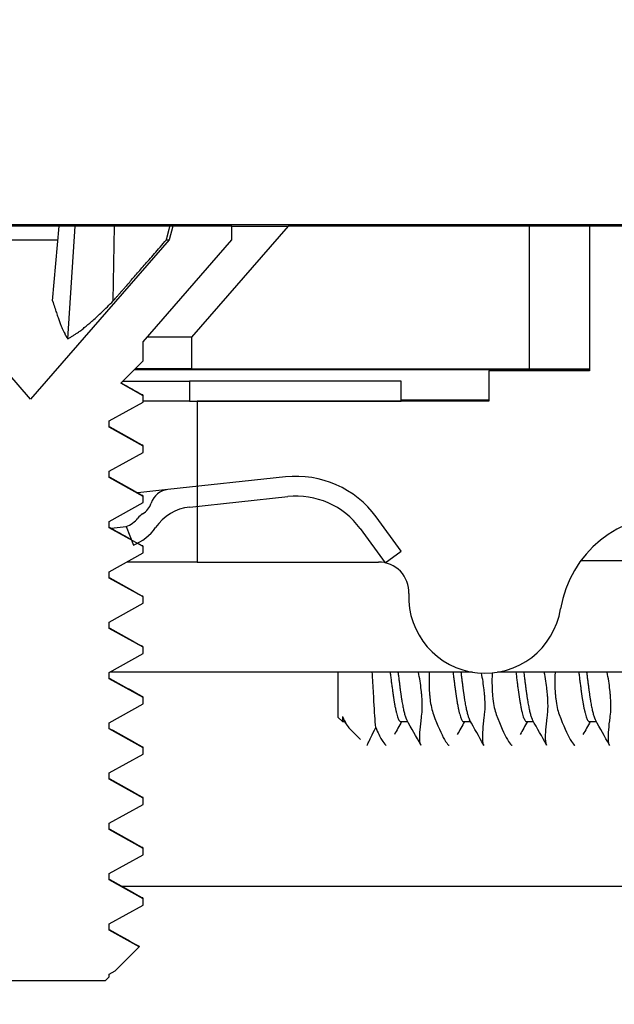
# Model space of a CAD drawing. Header units: millimetres. Extents: x 64 to 1798, y 64 to 1375.
# Tile 31 of 66: x 641 to 648, y 1254 to 1266. Entities that reach past the tile are written whole.
import ezdxf

# ---------------------------------------------------------------- set-up
doc = ezdxf.new("R2010")
doc.units = ezdxf.units.MM
doc.header["$LTSCALE"] = 6.666667
for name, color, linetype, lineweight in [('Dimension (ANSI)', 7, 'Continuous', 25), ('Hatch (ANSI)', 7, 'Continuous', 18), ('Visible (ANSI)', 7, 'Continuous', 25)]:
    doc.layers.add(name, color=color, linetype=linetype, lineweight=lineweight)
doc.styles.add('Note Text (ANSI)', font='tahoma.ttf')
doc.dimstyles.new('Default - mm (ANSI)', dxfattribs={"dimscale": 6.666667, "dimtxt": 1.75, "dimasz": 1.5, "dimexe": 2, "dimexo": 1, "dimgap": 0.8, "dimtad": 0, "dimtih": 1, "dimtoh": 1, "dimrnd": 1e-08, "dimzin": 0, "dimdsep": 46, "dimtxsty": 'Note Text (ANSI)', "dimblk": 'Filled-2', "dimcen": 0.09, "dimdle": 10, "dimclrd": 256, "dimclre": 256, "dimclrt": 256, "dimadec": 1, "dimazin": 0, "dimtfac": 1.741714, "dimtofl": 0, "dimtmove": 0, "dimatfit": 3, "dimldrblk": 'Filled-1', "dimfxl": 1, "dimtolj": 1, "dimtzin": 0, "dimlwd": -1, "dimlwe": -1, "dimarcsym": 0})
pattern_1 = [(60, (0, 0), (-18.33087, 10.58333), [])]

# ---------------------------------------------------------------- blocks, each defined once
blk = doc.blocks.new('Filled-2')
at = {"color": 0}
for p, q in [((0, 0), (-1, 0.1667)), ((-1, 0.1667), (-1, -0.1667)), ((-1, 0), (0, 0)), ((-1, -0.1667), (0, 0))]:
    blk.add_line(p, q, dxfattribs=at)
at = {"color": 0, "flags": 128}
blk.add_lwpolyline([(-1, -0.1667), (0, 0), (-1, 0.1667), (-1, -0.1667)], dxfattribs=at)
at = {"color": 0}
blk.add_solid([(-1, -0.1667), (0, 0), (-1, 0.1667), (-1, -0.1667)], dxfattribs=at)
blk = doc.blocks.new('*D14')
at = {"layer": 'Defpoints', "color": 0, "transparency": 16777216}
for p in [(651.04, 1321.724), (235.74, 1255.057), (651.04, 1255.057)]:
    blk.add_point(p, dxfattribs=at)
at = {"layer": 'Dimension (ANSI)', "transparency": 16777216}
for p, q in [((235.74, 1261.724), (235.74, 1335.057)), ((651.04, 1261.724), (651.04, 1335.057)), ((245.74, 1321.724), (395.738, 1321.724)), ((641.04, 1321.724), (491.041, 1321.724))]:
    blk.add_line(p, q, dxfattribs=at)
at = {"layer": 'Dimension (ANSI)', "transparency": 16777216, "xscale": 10, "yscale": 10, "zscale": 10, "rotation": 180}
blk.add_blockref('Filled-2', (235.74, 1321.724), dxfattribs=at)
at = {"layer": 'Dimension (ANSI)', "transparency": 16777216, "xscale": 10, "yscale": 10, "zscale": 10}
blk.add_blockref('Filled-2', (651.04, 1321.724), dxfattribs=at)
at = {"layer": 'Dimension (ANSI)', "transparency": 16777216, "char_height": 11.66667, "attachment_point": 5, "style": 'Note Text (ANSI)'}
for s, insert in [('\\A1; 415.30 mm', (443.39, 1333.134)), ('\\A1;[16.350 in]', (443.39, 1308.759))]:
    blk.add_mtext(s, dxfattribs=dict(at, insert=insert))
blk = doc.blocks.new('Filled-1')
at = {"color": 0}
for p, q in [((0, 0), (-1, 0.3333)), ((-1, 0.3333), (-1, -0.3333)), ((-1, 0), (0, 0)), ((-1, -0.3333), (0, 0))]:
    blk.add_line(p, q, dxfattribs=at)
at = {"color": 0, "flags": 128}
blk.add_lwpolyline([(-1, -0.3333), (0, 0), (-1, 0.3333), (-1, -0.3333)], dxfattribs=at)
at = {"color": 0}
blk.add_solid([(-1, -0.3333), (0, 0), (-1, 0.3333), (-1, -0.3333)], dxfattribs=at)
blk = doc.blocks.new('*D15')
at = {"layer": 'Defpoints', "color": 0, "transparency": 16777216}
for p in [(647.11, 1263.367), (647.11, 1261.563), (689.628, 1261.563)]:
    blk.add_point(p, dxfattribs=at)
at = {"layer": 'Dimension (ANSI)', "transparency": 16777216}
for p, q in [((689.628, 1273.367), (689.628, 1314.142)), ((689.628, 1314.142), (699.628, 1314.142)), ((653.777, 1263.367), (702.961, 1263.367)), ((653.777, 1261.563), (702.961, 1261.563)), ((689.628, 1251.563), (689.628, 1241.563))]:
    blk.add_line(p, q, dxfattribs=at)
at = {"layer": 'Dimension (ANSI)', "transparency": 16777216, "xscale": 10, "yscale": 10, "zscale": 10}
for p, rotation in [((689.628, 1263.367), 270), ((689.628, 1261.563), 90)]:
    blk.add_blockref('Filled-2', p, dxfattribs=dict(at, rotation=rotation))
at = {"layer": 'Dimension (ANSI)', "transparency": 16777216, "char_height": 11.66667, "attachment_point": 5, "style": 'Note Text (ANSI)'}
for s, insert in [('\\A1; 1.80 mm', (738.567, 1325.575)), ('\\A1;[0.071 in]', (738.567, 1301.177))]:
    blk.add_mtext(s, dxfattribs=dict(at, insert=insert))

msp = doc.modelspace()

# ---------------------------------------------------------------- hatches: boundary and pattern name
at = {"layer": 'Hatch (ANSI)'}
h = msp.add_hatch(dxfattribs=at)
h.set_pattern_fill('ANSI31', color=256, scale=169.333333, angle=15, style=0)
h.set_pattern_definition(pattern_1)
h.paths.add_polyline_path([(638.779, 1261.9642), (637.5598, 1263.3667), (249.2192, 1263.3667), (248, 1261.9642), (248, 1261.5633), (638.779, 1261.5633)])
h.paths.add_polyline_path([(647.1102, 1261.5633), (647.1102, 1263.3667), (644.0622, 1263.3667), (642.843, 1261.9642), (642.843, 1261.5633)])
h.paths.add_polyline_path([(239.6688, 1263.3667), (239.6688, 1261.5633), (243.936, 1261.5633), (243.936, 1261.9642), (242.7168, 1263.3667)])
h = msp.add_hatch(dxfattribs=at)
h.set_pattern_fill('ANSI31', color=256, scale=169.333333, style=0)
h.set_pattern_definition([(45, (0, 0), (-14.9671, 14.9671), [])])
h.paths.add_polyline_path([(638.7145, 1177.4387), (638.7145, 1179.3694), (638.7145, 1179.4707), (638.3904, 1179.4707), (637.7045, 1179.4707), (637.7045, 1179.3271), (637.7045, 1179.0757), (637.7045, 1177.4387)])
h.paths.add_polyline_path([(638.7145, 1259.1247), (638.7145, 1259.226), (638.7145, 1261.1567), (637.7045, 1261.1567), (637.7045, 1259.5197), (637.7045, 1259.2683), (637.7045, 1259.1247), (638.3904, 1259.1247)])
edge = h.paths.add_edge_path()
edge.add_line((647.8645, 1177.0577), (647.8645, 1175.2287))
edge.add_line((647.8645, 1175.2287), (654.2145, 1175.2287))
edge.add_line((654.2145, 1175.2287), (654.2145, 1263.3667))
edge.add_line((654.2145, 1263.3667), (647.8645, 1263.3667))
edge.add_line((647.8645, 1263.3667), (647.8645, 1261.5377))
edge.add_line((647.8645, 1261.5377), (646.5945, 1261.5377))
edge.add_line((646.5945, 1261.5377), (646.5945, 1261.1567))
edge.add_line((646.5945, 1261.1567), (645.4895, 1261.1567))
edge.add_line((645.4895, 1261.1567), (642.9145, 1261.1567))
edge.add_line((642.9145, 1261.1567), (642.9145, 1260.0796))
edge.add_line((642.9145, 1260.0796), (642.9145, 1259.8282))
edge.add_line((642.9145, 1259.8282), (642.9145, 1259.1247))
edge.add_line((642.9145, 1259.1247), (645.2032, 1259.1247))
edge.add_ellipse((645.2032, 1258.7437), major_axis=(0, 0.381), ratio=1, start_angle=347.46209, end_angle=360, ccw=False)
edge.add_ellipse((645.2032, 1258.7437), major_axis=(0.0827, 0.3719), ratio=1, start_angle=359.42486, end_angle=360, ccw=False)
edge.add_ellipse((645.2032, 1258.7437), major_axis=(0.0864, 0.3711), ratio=1, start_angle=280.65632, end_angle=360, ccw=False)
edge.add_ellipse((646.5482, 1258.686), major_axis=(-0.9643, 0.0414), ratio=1, start_angle=0, end_angle=173.33968)
edge.add_ellipse((648.8805, 1258.3117), major_axis=(-1.3794, 0.2214), ratio=1, start_angle=108.23411, end_angle=360, ccw=False)
edge.add_ellipse((649.2548, 1255.9793), major_axis=(-0.1529, 0.953), ratio=1, start_angle=0, end_angle=180)
edge.add_ellipse((648.8805, 1258.3117), major_axis=(0.5272, -3.2854), ratio=1, start_angle=0, end_angle=19.53257)
edge.add_ellipse((650.6585, 1255.0573), major_axis=(-0.1827, 0.3344), ratio=1, start_angle=241.35038, end_angle=360, ccw=False)
edge.add_line((651.0395, 1255.0573), (651.0395, 1183.5381))
edge.add_ellipse((650.6585, 1183.5381), major_axis=(0.381, 0), ratio=1, start_angle=241.35038, end_angle=360, ccw=False)
edge.add_ellipse((648.8805, 1180.2837), major_axis=(1.5953, 2.92), ratio=1, start_angle=0, end_angle=19.53257)
edge.add_ellipse((649.2548, 1182.6161), major_axis=(0.1529, 0.953), ratio=1, start_angle=0, end_angle=180)
edge.add_ellipse((648.8805, 1180.2837), major_axis=(0.2214, 1.3794), ratio=1, start_angle=108.23411, end_angle=360, ccw=False)
edge.add_ellipse((646.5482, 1179.9094), major_axis=(0.953, 0.1529), ratio=1, start_angle=0, end_angle=173.33968)
edge.add_ellipse((645.2032, 1179.8517), major_axis=(0.3806, 0.0163), ratio=1, start_angle=280.65632, end_angle=360, ccw=False)
edge.add_ellipse((645.2032, 1179.8517), major_axis=(0.0864, -0.3711), ratio=1, start_angle=359.42486, end_angle=360, ccw=False)
edge.add_ellipse((645.2032, 1179.8517), major_axis=(0.0827, -0.3719), ratio=1, start_angle=347.46209, end_angle=360, ccw=False)
edge.add_line((645.2032, 1179.4707), (642.9145, 1179.4707))
edge.add_line((642.9145, 1179.4707), (642.9145, 1178.7672))
edge.add_line((642.9145, 1178.7672), (642.9145, 1178.5158))
edge.add_line((642.9145, 1178.5158), (642.9145, 1177.4387))
edge.add_line((642.9145, 1177.4387), (645.4895, 1177.4387))
edge.add_line((645.4895, 1177.4387), (646.5945, 1177.4387))
edge.add_line((646.5945, 1177.4387), (646.5945, 1177.0577))
edge.add_line((646.5945, 1177.0577), (647.8645, 1177.0577))
h = msp.add_hatch(dxfattribs=at)
h.set_pattern_fill('ANSI31', color=256, scale=169.333333, angle=15, style=0)
h.set_pattern_definition(pattern_1)
h.paths.add_polyline_path([(639.3886, 1254.5561), (639.3886, 1254.4767), (639.8182, 1254.2386), (639.8182, 1254.1592), (639.644, 1254.0626), (639.8649, 1253.8417), (641.7572, 1253.8417), (641.8039, 1253.8884), (641.8039, 1253.9211), (641.8773, 1253.9618), (642.1824, 1254.2669), (641.8039, 1254.4767), (641.8039, 1254.5561), (642.2334, 1254.7942), (642.2334, 1254.8736), (641.8039, 1255.1117), (641.8039, 1255.1911), (642.2334, 1255.4292), (642.2334, 1255.5086), (641.8039, 1255.7467), (641.8039, 1255.8261), (642.2334, 1256.0642), (642.2334, 1256.1436), (641.8039, 1256.3817), (641.8039, 1256.4611), (642.2334, 1256.6992), (642.2334, 1256.7786), (641.8039, 1257.0167), (641.8039, 1257.0961), (642.2334, 1257.3342), (642.2334, 1257.4136), (641.8039, 1257.6517), (641.8039, 1257.7311), (642.2334, 1257.9692), (642.2334, 1258.0486), (641.8039, 1258.2867), (641.8039, 1258.3661), (642.2334, 1258.6042), (642.2334, 1258.6836), (641.8039, 1258.9217), (641.8039, 1259.0011), (642.2334, 1259.2392), (642.2334, 1259.3186), (642.1576, 1259.3606), (642.0855, 1259.4006), (641.8039, 1259.5567), (641.8039, 1259.6361), (642.2334, 1259.8742), (642.2334, 1259.9536), (641.8039, 1260.1917), (641.8039, 1260.2711), (642.2334, 1260.5092), (642.2334, 1260.5886), (641.8039, 1260.8267), (641.8039, 1260.9061), (642.2334, 1261.1442), (642.2334, 1261.2236), (641.9495, 1261.381), (642.2334, 1261.6649), (642.2334, 1261.9057), (643.351, 1263.1914), (643.351, 1263.3667), (642.606, 1263.3667), (642.5593, 1263.1926), (640.811, 1261.1814), (639.0628, 1263.1926), (639.0161, 1263.3667), (638.271, 1263.3667), (638.271, 1263.1914), (639.3886, 1261.9057), (639.3886, 1261.6649), (639.4683, 1261.5852), (639.3886, 1261.5411), (639.3886, 1261.4617), (639.8182, 1261.2236), (639.8182, 1261.1442), (639.3886, 1260.9061), (639.3886, 1260.8267), (639.8182, 1260.5886), (639.8182, 1260.5092), (639.3886, 1260.2711), (639.3886, 1260.1917), (639.8182, 1259.9536), (639.8182, 1259.8742), (639.3886, 1259.6361), (639.3886, 1259.5567), (639.8182, 1259.3186), (639.8182, 1259.2392), (639.3886, 1259.0011), (639.3886, 1258.9217), (639.8182, 1258.6836), (639.8182, 1258.6042), (639.3886, 1258.3661), (639.3886, 1258.2867), (639.8182, 1258.0486), (639.8182, 1257.9692), (639.3886, 1257.7311), (639.3886, 1257.6517), (639.8182, 1257.4136), (639.8182, 1257.3342), (639.3886, 1257.0961), (639.3886, 1257.0167), (639.8182, 1256.7786), (639.8182, 1256.6992), (639.3886, 1256.4611), (639.3886, 1256.3817), (639.8182, 1256.1436), (639.8182, 1256.0642), (639.3886, 1255.8261), (639.3886, 1255.7467), (639.8182, 1255.5086), (639.8182, 1255.4292), (639.3886, 1255.1911), (639.3886, 1255.1117), (639.8182, 1254.8736), (639.8182, 1254.7942)])
h = msp.add_hatch(dxfattribs=at)
h.set_pattern_fill('ANSI31', color=256, scale=169.333333, angle=-15, style=0)
h.set_pattern_definition([(30, (0, 0), (-10.58333, 18.33087), [])])
edge = h.paths.add_edge_path()
edge.add_ellipse((642.8832, 1259.2214), major_axis=(-0.4952, 0.3388), ratio=1, start_angle=310.51368, end_angle=360)
edge.add_ellipse((641.8928, 1259.899), major_axis=(0.2648, -0.5384), ratio=1, start_angle=0, end_angle=29.42813, ccw=False)
edge.add_ellipse((641.8928, 1259.899), major_axis=(0.2163, -0.5596), ratio=1, start_angle=0, end_angle=5.05819, ccw=False)
edge.add_line((642.1091, 1259.3393), (642.0855, 1259.4006))
edge.add_line((642.0855, 1259.4006), (642.019, 1259.5725))
edge.add_ellipse((641.8928, 1259.899), major_axis=(0.2722, -0.22), ratio=1, start_angle=330.07978, end_angle=360)
edge.add_ellipse((642.3469, 1259.532), major_axis=(-0.1219, 0.1996), ratio=1, start_angle=0, end_angle=19.64025, ccw=False)
edge.add_ellipse((642.0947, 1259.9449), major_axis=(0.2379, -0.0768), ratio=1, start_angle=319.31635, end_angle=360)
edge.add_ellipse((642.5705, 1259.7912), major_axis=(-0.0267, 0.2486), ratio=1, start_angle=0, end_angle=65.96363, ccw=False)
edge.add_line((642.5438, 1260.0398), (642.9145, 1260.0796))
edge.add_line((642.9145, 1260.0796), (644.0302, 1260.1995))
edge.add_ellipse((644.1638, 1258.9567), major_axis=(1.0095, 0.7371), ratio=1, start_angle=0, end_angle=60, ccw=False)
edge.add_line((645.1733, 1259.6938), (645.4895, 1259.2607))
edge.add_line((645.4895, 1259.2607), (645.2897, 1259.1148))
edge.add_line((645.2897, 1259.1148), (645.2876, 1259.1133))
edge.add_line((645.2876, 1259.1133), (645.2859, 1259.1156))
edge.add_line((645.2859, 1259.1156), (644.9714, 1259.5464))
edge.add_ellipse((644.1638, 1258.9567), major_axis=(-0.1069, 0.9943), ratio=1, start_angle=300, end_angle=360)
edge.add_line((644.0569, 1259.951), (642.9145, 1259.8282))
edge.add_line((642.9145, 1259.8282), (642.8191, 1259.8179))
edge = h.paths.add_edge_path()
edge.add_line((638.8145, 1261.1567), (638.8145, 1261.4067))
edge.add_line((638.8145, 1261.4067), (636.1395, 1261.4067))
edge.add_ellipse((636.1395, 1260.2567), major_axis=(0, 1.15), ratio=1, start_angle=0, end_angle=186.13415)
edge.add_line((636.2624, 1259.1133), (637.7045, 1259.2683))
edge.add_line((637.7045, 1259.2683), (637.9088, 1259.2902))
edge.add_ellipse((637.9729, 1258.6937), major_axis=(-0.0641, 0.5966), ratio=1, start_angle=310.51368, end_angle=360, ccw=False)
edge.add_ellipse((638.7967, 1259.5662), major_axis=(-0.4119, -0.4363), ratio=1, start_angle=0, end_angle=0.73498)
edge.add_ellipse((638.7967, 1259.5662), major_axis=(-0.4063, -0.4415), ratio=1, start_angle=0, end_angle=33.75134)
edge.add_line((638.7042, 1258.9734), (638.7428, 1259.2204))
edge.add_ellipse((638.7967, 1259.5662), major_axis=(-0.0539, -0.3458), ratio=1, start_angle=355.29099, end_angle=360, ccw=False)
edge.add_ellipse((638.7967, 1259.5662), major_axis=(-0.0822, -0.3402), ratio=1, start_angle=334.78878, end_angle=360, ccw=False)
edge.add_ellipse((638.4309, 1259.1111), major_axis=(0.1465, 0.1823), ratio=1, start_angle=0, end_angle=19.64025)
edge.add_ellipse((638.5896, 1259.5682), major_axis=(-0.082, -0.2362), ratio=1, start_angle=319.31635, end_angle=360, ccw=False)
edge.add_ellipse((638.1574, 1259.3169), major_axis=(0.2161, 0.1256), ratio=1, start_angle=0, end_angle=65.96363)
edge.add_line((638.1307, 1259.5655), (637.7045, 1259.5197))
edge.add_line((637.7045, 1259.5197), (636.2357, 1259.3619))
edge.add_ellipse((636.1395, 1260.2567), major_axis=(0.0962, -0.8948), ratio=1, start_angle=173.86585, end_angle=360, ccw=False)
edge.add_line((636.1395, 1261.1567), (637.7045, 1261.1567))
edge.add_line((637.7045, 1261.1567), (638.7145, 1261.1567))
edge.add_line((638.7145, 1261.1567), (638.8145, 1261.1567))
h.paths.add_polyline_path([(642.8145, 1261.4067), (642.8145, 1261.1567), (642.9145, 1261.1567), (645.4895, 1261.1567), (645.4895, 1261.4067)])

# ---------------------------------------------------------------- linework, layer by layer
at = {"layer": 'Visible (ANSI)'}
for p, q in [((651.0395, 1263.3798), (235.7395, 1263.3798)), ((641.17, 1263.3667), (640.4521, 1263.3667)), ((641.0874, 1262.422), (641.17, 1263.3667)), ((641.375, 1263.3667), (641.17, 1263.3667)), ((641.2797, 1261.9439), (641.375, 1263.3667)), ((641.8699, 1263.3667), (641.375, 1263.3667)), ((641.8534, 1262.422), (641.8699, 1263.3667)), ((642.5697, 1263.3667), (641.8699, 1263.3667)), ((642.606, 1263.3667), (642.5593, 1263.1926)), ((642.606, 1263.3667), (642.5697, 1263.3667)), ((643.351, 1263.3667), (642.606, 1263.3667)), ((644.0622, 1263.3667), (642.843, 1261.9642)), ((643.351, 1263.3667), (644.0622, 1263.3667)), ((643.351, 1263.1914), (643.351, 1263.3667)), ((647.1102, 1263.3667), (644.0622, 1263.3667)), ((647.1102, 1261.5633), (647.1102, 1263.3667)), ((647.8645, 1263.3667), (647.1102, 1263.3667)), ((654.2145, 1263.3667), (647.8645, 1263.3667)), ((647.8645, 1263.3667), (647.8645, 1261.5377)), ((640.811, 1261.1814), (639.0628, 1263.1926)), ((640.4673, 1263.1926), (641.1548, 1263.1926)), ((642.5593, 1263.1926), (640.811, 1261.1814)), ((642.2334, 1261.9057), (643.351, 1263.1914)), ((642.5252, 1263.1926), (642.5593, 1263.1926)), ((642.2334, 1261.6649), (642.2334, 1261.9057)), ((642.843, 1261.9642), (642.2842, 1261.9642)), ((642.843, 1261.9642), (642.843, 1261.5633)), ((641.9495, 1261.381), (642.2334, 1261.6649)), ((647.8645, 1261.5508), (642.1193, 1261.5508)), ((642.843, 1261.5633), (642.1318, 1261.5633)), ((642.843, 1261.5633), (647.1102, 1261.5633)), ((647.8645, 1261.5377), (646.5945, 1261.5377)), ((646.5945, 1261.5377), (646.5945, 1261.1567)), ((647.1102, 1261.5633), (647.8645, 1261.5633)), ((642.2334, 1261.2236), (641.9495, 1261.381)), ((641.9752, 1261.4067), (642.8145, 1261.4067)), ((642.8145, 1261.4067), (642.8145, 1261.1567)), ((645.4895, 1261.4067), (642.8145, 1261.4067)), ((645.4895, 1261.1567), (645.4895, 1261.4067)), ((641.8039, 1260.9061), (642.2334, 1261.1442)), ((642.2334, 1261.1442), (642.2334, 1261.2236)), ((642.8145, 1261.1567), (642.2334, 1261.1567)), ((642.8145, 1261.1567), (645.4895, 1261.1567)), ((646.5945, 1261.1567), (642.9145, 1261.1567)), ((642.9145, 1261.1567), (642.9145, 1259.1247)), ((646.5945, 1261.1698), (645.4895, 1261.1698)), ((641.8039, 1260.8267), (641.8039, 1260.9061)), ((642.2334, 1260.5886), (641.8039, 1260.8267)), ((642.2334, 1260.5092), (642.2334, 1260.5886)), ((641.8039, 1260.2711), (642.2334, 1260.5092)), ((641.8039, 1260.1917), (641.8039, 1260.2711)), ((642.2334, 1259.9536), (641.8039, 1260.1917)), ((644.0302, 1260.1995), (642.5438, 1260.0398)), ((642.5438, 1260.0398), (642.1626, 1259.9988)), ((642.2334, 1259.8742), (642.2334, 1259.9536)), ((642.8191, 1259.8179), (644.0569, 1259.951)), ((641.8039, 1259.6361), (642.2334, 1259.8742)), ((645.4895, 1259.2607), (645.1733, 1259.6938)), ((641.8039, 1259.5567), (641.8039, 1259.6361)), ((642.2334, 1259.3186), (641.8039, 1259.5567)), ((641.827, 1259.5519), (642.019, 1259.5725)), ((642.019, 1259.5725), (642.1091, 1259.3393)), ((644.9714, 1259.5464), (645.2876, 1259.1133)), ((642.2334, 1259.2392), (642.2334, 1259.3186)), ((641.8039, 1259.0011), (642.2334, 1259.2392)), ((645.2876, 1259.1133), (645.4895, 1259.2607)), ((642.9145, 1259.1247), (642.0269, 1259.1247)), ((642.9145, 1259.1247), (645.2032, 1259.1247)), ((650.0071, 1259.1378), (647.754, 1259.1378)), ((641.8039, 1258.9217), (641.8039, 1259.0011)), ((642.2334, 1258.6836), (641.8039, 1258.9217)), ((642.2334, 1258.6042), (642.2334, 1258.6836)), ((641.8039, 1258.3661), (642.2334, 1258.6042)), ((641.8039, 1258.2867), (641.8039, 1258.3661)), ((642.2334, 1258.0486), (641.8039, 1258.2867)), ((642.2334, 1257.9692), (642.2334, 1258.0486)), ((641.8039, 1257.7311), (642.2334, 1257.9692)), ((641.8039, 1257.6517), (641.8039, 1257.7311)), ((642.2334, 1257.4136), (641.8039, 1257.6517)), ((646.3897, 1257.7339), (641.8089, 1257.7339)), ((644.6895, 1257.7339), (644.6895, 1257.1675)), ((650.1525, 1257.7339), (646.7067, 1257.7339)), ((642.2334, 1257.3342), (642.2334, 1257.4136)), ((641.8039, 1257.0961), (642.2334, 1257.3342)), ((644.6895, 1257.1675), (644.7479, 1257.1092)), ((644.7479, 1257.173), (644.7479, 1257.1092)), ((641.8039, 1257.0167), (641.8039, 1257.0961)), ((644.7479, 1257.1092), (644.7776, 1257.1092)), ((644.7898, 1257.0876), (644.7657, 1257.1302)), ((645.4833, 1257.1092), (645.5713, 1257.1092)), ((646.277, 1257.1092), (646.3651, 1257.1092)), ((647.0708, 1257.1092), (647.1588, 1257.1092)), ((647.8645, 1257.1092), (647.9526, 1257.1092)), ((642.2334, 1256.7786), (641.8039, 1257.0167)), ((644.8396, 1257.0174), (644.9749, 1256.8821)), ((641.8039, 1256.4611), (642.2334, 1256.6992)), ((642.2334, 1256.6992), (642.2334, 1256.7786)), ((641.8039, 1256.3817), (641.8039, 1256.4611)), ((642.2334, 1256.1436), (641.8039, 1256.3817)), ((641.8039, 1255.8261), (642.2334, 1256.0642)), ((642.2334, 1256.0642), (642.2334, 1256.1436)), ((641.8039, 1255.7467), (641.8039, 1255.8261)), ((642.2334, 1255.5086), (641.8039, 1255.7467)), ((641.8039, 1255.1911), (642.2334, 1255.4292)), ((642.2334, 1255.4292), (642.2334, 1255.5086)), ((641.8039, 1255.1117), (641.8039, 1255.1911)), ((642.2334, 1254.8736), (641.8039, 1255.1117)), ((649.0964, 1255.0272), (641.9688, 1255.0272)), ((641.8039, 1254.5561), (642.2334, 1254.7942)), ((642.2334, 1254.7942), (642.2334, 1254.8736)), ((641.8039, 1254.4767), (641.8039, 1254.5561)), ((642.1824, 1254.2669), (641.8039, 1254.4767)), ((641.8773, 1253.9618), (642.1824, 1254.2669)), ((641.8039, 1253.9211), (641.8773, 1253.9618)), ((641.8039, 1253.8884), (641.8039, 1253.9211)), ((639.8649, 1253.8417), (641.7572, 1253.8417)), ((641.7572, 1253.8417), (641.8039, 1253.8884))]:
    msp.add_line(p, q, dxfattribs=at)
for centre, radius, start, end in [((644.1638, 1258.9567), 1.25, 36.13415, 96.13415), ((642.5705, 1259.7912), 0.25, 96.13415, 162.09777), ((644.1638, 1258.9567), 1, 36.13415, 96.13415), ((642.0947, 1259.9449), 0.25, 301.41412, 342.09777), ((642.8832, 1259.2214), 0.6, 96.13415, 145.62047), ((641.8928, 1259.899), 0.35, 291.13415, 321.05437), ((642.3469, 1259.532), 0.2339, 121.41412, 141.05437), ((648.8805, 1258.3117), 1.397, 279.11705, 170.88295), ((641.8928, 1259.899), 0.6, 291.13415, 325.62047), ((645.2032, 1258.7437), 0.381, 357.54327, 90), ((646.5482, 1258.686), 0.9652, 177.54327, 350.88295)]:
    msp.add_arc(centre, radius, start, end, dxfattribs=at)
for points, weights in [([(642.5252, 1263.1926), (642.5472, 1263.2785), (642.5697, 1263.3667)], [1.01218915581, 1.01172679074, 1.01110160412]), ([(641.8534, 1262.422), (642.1087, 1262.7134), (642.5252, 1263.1926)], [2.37346205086, 1.9683578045, 1.53696783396]), ([(641.0874, 1262.422), (641.2025, 1262.0531), (641.2797, 1261.9439)], [2.07391766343, 2.6044802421, 2.81776863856]), ([(641.2797, 1261.9439), (641.4912, 1262.0531), (641.8534, 1262.422)], [2.81776863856, 2.60448024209, 2.07391766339]), ([(642.2334, 1261.2236), (642.2334, 1261.2292), (642.2227, 1261.2352)], [1, 0.983771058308, 0.971473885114]), ([(642.2334, 1260.5886), (642.2334, 1260.5942), (642.2227, 1260.6002)], [1, 0.983771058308, 0.971473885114]), ([(642.2334, 1259.9536), (642.2334, 1259.9592), (642.2227, 1259.9652)], [1, 0.983771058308, 0.971473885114]), ([(642.2334, 1259.3186), (642.2334, 1259.3242), (642.2227, 1259.3302)], [1, 0.983771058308, 0.971473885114]), ([(642.2334, 1258.6836), (642.2334, 1258.6892), (642.2227, 1258.6952)], [1, 0.983771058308, 0.971473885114]), ([(642.2334, 1258.0486), (642.2334, 1258.0542), (642.2227, 1258.0602)], [1, 0.983771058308, 0.971473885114]), ([(642.2334, 1257.4136), (642.2334, 1257.4192), (642.2227, 1257.4252)], [1, 0.983771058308, 0.971473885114]), ([(642.2334, 1256.7786), (642.2334, 1256.7842), (642.2227, 1256.7902)], [1, 0.983771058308, 0.971473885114]), ([(642.2334, 1256.1436), (642.2334, 1256.1492), (642.2227, 1256.1552)], [1, 0.983771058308, 0.971473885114]), ([(642.2334, 1255.5086), (642.2334, 1255.5142), (642.2227, 1255.5202)], [1, 0.983771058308, 0.971473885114]), ([(642.2334, 1254.8736), (642.2334, 1254.8792), (642.2227, 1254.8852)], [1, 0.983771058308, 0.971473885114])]:
    msp.add_rational_spline(points, weights, degree=2, dxfattribs=at)
for points in [[(641.9541, 1261.3855), (642.0436, 1261.3353), (642.1331, 1261.2853), (642.2227, 1261.2352)], [(641.8039, 1260.8349), (641.9433, 1260.7564), (642.083, 1260.6783), (642.2227, 1260.6002)], [(641.8039, 1260.1999), (641.9433, 1260.1214), (642.083, 1260.0433), (642.2227, 1259.9652)], [(641.8039, 1259.5649), (641.8902, 1259.5163), (641.9767, 1259.4678), (642.0632, 1259.4194)], [(642.1633, 1259.3634), (642.1831, 1259.3523), (642.2029, 1259.3413), (642.2227, 1259.3302)], [(641.8039, 1258.9299), (641.9433, 1258.8514), (642.083, 1258.7733), (642.2227, 1258.6952)], [(641.8039, 1258.2949), (641.9433, 1258.2164), (642.083, 1258.1383), (642.2227, 1258.0602)], [(641.8039, 1257.6599), (641.9433, 1257.5814), (642.083, 1257.5033), (642.2227, 1257.4252)], [(644.7479, 1257.173), (644.7806, 1257.098), (644.8111, 1257.046), (644.8396, 1257.0174)], [(645.4945, 1257.1092), (645.4638, 1257.0548), (645.4332, 1257.0004), (645.4027, 1256.946)], [(645.7371, 1256.8142), (645.678, 1256.9196), (645.6189, 1257.0249), (645.5595, 1257.1302)], [(646.2882, 1257.1092), (646.2576, 1257.0548), (646.227, 1257.0004), (646.1964, 1256.946)], [(646.5309, 1256.8142), (646.4718, 1256.9196), (646.4126, 1257.0249), (646.3532, 1257.1302)], [(647.082, 1257.1092), (647.0513, 1257.0548), (647.0207, 1257.0004), (646.9902, 1256.946)], [(647.3246, 1256.8142), (647.2655, 1256.9196), (647.2064, 1257.0249), (647.147, 1257.1302)], [(647.8757, 1257.1092), (647.8451, 1257.0548), (647.8145, 1257.0004), (647.7839, 1256.946)], [(648.1184, 1256.8142), (648.0593, 1256.9196), (648.0001, 1257.0249), (647.9407, 1257.1302)], [(641.8039, 1257.0249), (641.9433, 1256.9464), (642.083, 1256.8683), (642.2227, 1256.7902)], [(641.8039, 1256.3899), (641.9433, 1256.3114), (642.083, 1256.2333), (642.2227, 1256.1552)], [(641.8039, 1255.7549), (641.9433, 1255.6764), (642.083, 1255.5983), (642.2227, 1255.5202)], [(641.8039, 1255.1199), (641.9433, 1255.0414), (642.083, 1254.9633), (642.2227, 1254.8852)], [(641.8039, 1254.4849), (641.9288, 1254.4146), (642.0539, 1254.3446), (642.179, 1254.2746)], [(642.179, 1254.2746), (642.1837, 1254.272), (642.1849, 1254.2694), (642.1824, 1254.2669)]]:
    msp.add_open_spline(points, degree=3, dxfattribs=at)
for points, knots in [([(645.1669, 1257.0362), (645.1602, 1257.1245), (645.1534, 1257.2331), (645.1403, 1257.4506), (645.135, 1257.5417), (645.1278, 1257.6688), (645.126, 1257.7012), (645.1242, 1257.7339)], [-0.265576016, -0.265576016, -0.265576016, -0.265576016, -0.232047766, -0.232047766, -0.210242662, -0.210242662, -0.202903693, -0.202903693, -0.202903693, -0.202903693]), ([(645.7483, 1257.4485), (645.7483, 1257.4486), (645.7482, 1257.4486), (645.7482, 1257.4492), (645.7482, 1257.4498), (645.748, 1257.4514), (645.7479, 1257.4524), (645.7477, 1257.4556), (645.7475, 1257.4576), (645.7463, 1257.4707), (645.7452, 1257.4818), (645.7433, 1257.4996), (645.7426, 1257.5061), (645.7339, 1257.5833), (645.7222, 1257.658), (645.7071, 1257.7339)], [-0.034842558, -0.034842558, -0.034842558, -0.034842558, -0.03481885, -0.03481885, -0.034633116, -0.034633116, -0.034264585, -0.034264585, -0.033549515, -0.033549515, -0.029765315, -0.029765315, -0.027595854, -0.027595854, -0.004132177, -0.004132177, -0.004132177, -0.004132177]), ([(645.844, 1257.7339), (645.841, 1257.6744), (645.8401, 1257.6159), (645.8422, 1257.532), (645.8434, 1257.5051), (645.8457, 1257.4716), (645.8462, 1257.4644), (645.8469, 1257.4556), (645.847, 1257.454), (645.8472, 1257.4514), (645.8473, 1257.4505), (645.8474, 1257.4492), (645.8474, 1257.4489), (645.8475, 1257.4485)], [-0.030535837, -0.030535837, -0.030535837, -0.030535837, -0.012483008, -0.012483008, -0.003628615, -0.003628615, -0.001159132, -0.001159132, -0.00059496, -0.00059496, -0.000274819, -0.000274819, -0.000152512, -0.000152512, -0.000152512, -0.000152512]), ([(646.542, 1257.4485), (646.542, 1257.4486), (646.542, 1257.4486), (646.5419, 1257.4492), (646.5419, 1257.4498), (646.5418, 1257.4514), (646.5417, 1257.4524), (646.5414, 1257.4556), (646.5412, 1257.4576), (646.54, 1257.4707), (646.539, 1257.4818), (646.5371, 1257.4996), (646.5364, 1257.5061), (646.528, 1257.5796), (646.5172, 1257.6501), (646.5032, 1257.7218)], [-0.034842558, -0.034842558, -0.034842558, -0.034842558, -0.03481885, -0.03481885, -0.034633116, -0.034633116, -0.034264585, -0.034264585, -0.033549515, -0.033549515, -0.029765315, -0.029765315, -0.027595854, -0.027595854, -0.005374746, -0.005374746, -0.005374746, -0.005374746]), ([(646.6373, 1257.7249), (646.6346, 1257.6685), (646.634, 1257.6131), (646.636, 1257.532), (646.6372, 1257.5051), (646.6394, 1257.4716), (646.6399, 1257.4644), (646.6406, 1257.4556), (646.6408, 1257.454), (646.641, 1257.4514), (646.6411, 1257.4505), (646.6412, 1257.4492), (646.6412, 1257.4489), (646.6412, 1257.4485)], [-0.029627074, -0.029627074, -0.029627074, -0.029627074, -0.012483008, -0.012483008, -0.003628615, -0.003628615, -0.001159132, -0.001159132, -0.00059496, -0.00059496, -0.000274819, -0.000274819, -0.000152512, -0.000152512, -0.000152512, -0.000152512]), ([(647.3358, 1257.4485), (647.3358, 1257.4486), (647.3357, 1257.4486), (647.3357, 1257.4492), (647.3357, 1257.4498), (647.3355, 1257.4514), (647.3354, 1257.4524), (647.3352, 1257.4556), (647.335, 1257.4576), (647.3338, 1257.4707), (647.3327, 1257.4818), (647.3308, 1257.4996), (647.3301, 1257.5061), (647.3214, 1257.5833), (647.3097, 1257.658), (647.2946, 1257.7339)], [-0.034842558, -0.034842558, -0.034842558, -0.034842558, -0.03481885, -0.03481885, -0.034633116, -0.034633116, -0.034264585, -0.034264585, -0.033549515, -0.033549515, -0.029765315, -0.029765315, -0.027595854, -0.027595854, -0.004132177, -0.004132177, -0.004132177, -0.004132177]), ([(647.4315, 1257.7339), (647.4285, 1257.6744), (647.4276, 1257.6159), (647.4297, 1257.532), (647.4309, 1257.5051), (647.4332, 1257.4716), (647.4337, 1257.4644), (647.4344, 1257.4556), (647.4345, 1257.454), (647.4347, 1257.4514), (647.4348, 1257.4505), (647.4349, 1257.4492), (647.4349, 1257.4489), (647.435, 1257.4485)], [-0.030535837, -0.030535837, -0.030535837, -0.030535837, -0.012483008, -0.012483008, -0.003628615, -0.003628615, -0.001159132, -0.001159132, -0.00059496, -0.00059496, -0.000274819, -0.000274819, -0.000152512, -0.000152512, -0.000152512, -0.000152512]), ([(648.1295, 1257.4485), (648.1295, 1257.4486), (648.1295, 1257.4486), (648.1294, 1257.4492), (648.1294, 1257.4498), (648.1293, 1257.4514), (648.1292, 1257.4524), (648.1289, 1257.4556), (648.1287, 1257.4576), (648.1275, 1257.4707), (648.1265, 1257.4818), (648.1246, 1257.4996), (648.1239, 1257.5061), (648.1151, 1257.5833), (648.1035, 1257.658), (648.0884, 1257.7339)], [-0.034842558, -0.034842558, -0.034842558, -0.034842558, -0.03481885, -0.03481885, -0.034633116, -0.034633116, -0.034264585, -0.034264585, -0.033549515, -0.033549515, -0.029765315, -0.029765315, -0.027595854, -0.027595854, -0.004132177, -0.004132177, -0.004132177, -0.004132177]), ([(645.7488, 1257.1997), (645.754, 1257.2409), (645.7557, 1257.2908), (645.7535, 1257.3707), (645.7523, 1257.3947), (645.75, 1257.4263), (645.7495, 1257.4329), (645.7489, 1257.4412), (645.7487, 1257.4429), (645.7485, 1257.4455), (645.7484, 1257.4465), (645.7483, 1257.4478), (645.7483, 1257.4482), (645.7483, 1257.4485)], [-0.034472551, -0.034472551, -0.034472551, -0.034472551, -0.012435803, -0.012435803, -0.003526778, -0.003526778, -0.001193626, -0.001193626, -0.00060916, -0.00060916, -0.000268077, -0.000268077, -0.000152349, -0.000152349, -0.000152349, -0.000152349]), ([(645.8475, 1257.4485), (645.8475, 1257.4485), (645.8475, 1257.4484), (645.8475, 1257.4479), (645.8476, 1257.4474), (645.8477, 1257.446), (645.8478, 1257.445), (645.848, 1257.4422), (645.8482, 1257.4404), (645.8492, 1257.4295), (645.8501, 1257.4206), (645.8516, 1257.4066), (645.8522, 1257.4015), (645.8621, 1257.3186), (645.8766, 1257.2521), (645.896, 1257.1997)], [-0.03487928, -0.03487928, -0.03487928, -0.03487928, -0.034868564, -0.034868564, -0.034697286, -0.034697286, -0.034360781, -0.034360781, -0.03372217, -0.03372217, -0.03054936, -0.03054936, -0.028690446, -0.028690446, -0.000157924, -0.000157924, -0.000157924, -0.000157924]), ([(646.5426, 1257.1997), (646.5477, 1257.2409), (646.5495, 1257.2908), (646.5472, 1257.3707), (646.546, 1257.3947), (646.5438, 1257.4263), (646.5433, 1257.4329), (646.5426, 1257.4412), (646.5425, 1257.4429), (646.5423, 1257.4455), (646.5422, 1257.4465), (646.5421, 1257.4478), (646.542, 1257.4482), (646.542, 1257.4485)], [-0.034472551, -0.034472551, -0.034472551, -0.034472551, -0.012435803, -0.012435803, -0.003526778, -0.003526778, -0.001193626, -0.001193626, -0.00060916, -0.00060916, -0.000268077, -0.000268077, -0.000152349, -0.000152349, -0.000152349, -0.000152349]), ([(646.6412, 1257.4485), (646.6412, 1257.4485), (646.6412, 1257.4484), (646.6413, 1257.4479), (646.6413, 1257.4474), (646.6414, 1257.446), (646.6415, 1257.445), (646.6418, 1257.4422), (646.6419, 1257.4404), (646.6429, 1257.4295), (646.6438, 1257.4206), (646.6453, 1257.4066), (646.6459, 1257.4015), (646.6558, 1257.3186), (646.6703, 1257.2521), (646.6898, 1257.1997)], [-0.03487928, -0.03487928, -0.03487928, -0.03487928, -0.034868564, -0.034868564, -0.034697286, -0.034697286, -0.034360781, -0.034360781, -0.03372217, -0.03372217, -0.03054936, -0.03054936, -0.028690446, -0.028690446, -0.000157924, -0.000157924, -0.000157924, -0.000157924]), ([(647.3363, 1257.1997), (647.3415, 1257.2409), (647.3432, 1257.2908), (647.341, 1257.3707), (647.3398, 1257.3947), (647.3375, 1257.4263), (647.337, 1257.4329), (647.3364, 1257.4412), (647.3362, 1257.4429), (647.336, 1257.4455), (647.3359, 1257.4465), (647.3358, 1257.4478), (647.3358, 1257.4482), (647.3358, 1257.4485)], [-0.034472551, -0.034472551, -0.034472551, -0.034472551, -0.012435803, -0.012435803, -0.003526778, -0.003526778, -0.001193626, -0.001193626, -0.00060916, -0.00060916, -0.000268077, -0.000268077, -0.000152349, -0.000152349, -0.000152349, -0.000152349]), ([(647.435, 1257.4485), (647.435, 1257.4485), (647.435, 1257.4484), (647.435, 1257.4479), (647.4351, 1257.4474), (647.4352, 1257.446), (647.4353, 1257.445), (647.4355, 1257.4422), (647.4357, 1257.4404), (647.4367, 1257.4295), (647.4376, 1257.4206), (647.4391, 1257.4066), (647.4397, 1257.4015), (647.4496, 1257.3186), (647.4641, 1257.2521), (647.4835, 1257.1997)], [-0.03487928, -0.03487928, -0.03487928, -0.03487928, -0.034868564, -0.034868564, -0.034697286, -0.034697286, -0.034360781, -0.034360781, -0.03372217, -0.03372217, -0.03054936, -0.03054936, -0.028690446, -0.028690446, -0.000157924, -0.000157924, -0.000157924, -0.000157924]), ([(648.1301, 1257.1997), (648.1352, 1257.2409), (648.137, 1257.2908), (648.1347, 1257.3707), (648.1335, 1257.3947), (648.1313, 1257.4263), (648.1308, 1257.4329), (648.1301, 1257.4412), (648.13, 1257.4429), (648.1298, 1257.4455), (648.1297, 1257.4465), (648.1296, 1257.4478), (648.1295, 1257.4482), (648.1295, 1257.4485)], [-0.034472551, -0.034472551, -0.034472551, -0.034472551, -0.012435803, -0.012435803, -0.003526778, -0.003526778, -0.001193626, -0.001193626, -0.00060916, -0.00060916, -0.000268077, -0.000268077, -0.000152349, -0.000152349, -0.000152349, -0.000152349]), ([(645.742, 1256.8076), (645.7313, 1256.818), (645.7252, 1256.8467), (645.7226, 1256.9547), (645.7301, 1257.0456), (645.7459, 1257.176), (645.7473, 1257.1877), (645.7488, 1257.1997)], [-0.12344145, -0.12344145, -0.12344145, -0.12344145, -0.07290652, -0.07290652, -0.00664461, -0.00664461, -0.00025435, -0.00025435, -0.00025435, -0.00025435]), ([(645.896, 1257.1997), (645.9487, 1257.0579), (645.9963, 1256.9504), (646.0552, 1256.8496), (646.0725, 1256.8262), (646.0894, 1256.8113), (646.0922, 1256.8092), (646.0947, 1256.8076)], [-0.27728151, -0.27728151, -0.27728151, -0.27728151, -0.19948661, -0.19948661, -0.16009929, -0.16009929, -0.15219723, -0.15219723, -0.15219723, -0.15219723]), ([(646.5357, 1256.8076), (646.5251, 1256.818), (646.5189, 1256.8467), (646.5163, 1256.9547), (646.5238, 1257.0456), (646.5397, 1257.176), (646.5411, 1257.1877), (646.5426, 1257.1997)], [-0.12344145, -0.12344145, -0.12344145, -0.12344145, -0.07290652, -0.07290652, -0.00664461, -0.00664461, -0.00025435, -0.00025435, -0.00025435, -0.00025435]), ([(646.6898, 1257.1997), (646.7425, 1257.0579), (646.79, 1256.9504), (646.8489, 1256.8496), (646.8663, 1256.8262), (646.8832, 1256.8113), (646.8859, 1256.8092), (646.8885, 1256.8076)], [-0.27728151, -0.27728151, -0.27728151, -0.27728151, -0.19948661, -0.19948661, -0.16009929, -0.16009929, -0.15219723, -0.15219723, -0.15219723, -0.15219723]), ([(647.3295, 1256.8076), (647.3188, 1256.818), (647.3127, 1256.8467), (647.3101, 1256.9547), (647.3176, 1257.0456), (647.3334, 1257.176), (647.3348, 1257.1877), (647.3363, 1257.1997)], [-0.12344145, -0.12344145, -0.12344145, -0.12344145, -0.07290652, -0.07290652, -0.00664461, -0.00664461, -0.00025435, -0.00025435, -0.00025435, -0.00025435]), ([(647.4835, 1257.1997), (647.5362, 1257.0579), (647.5838, 1256.9504), (647.6427, 1256.8496), (647.66, 1256.8262), (647.6769, 1256.8113), (647.6797, 1256.8092), (647.6822, 1256.8076)], [-0.27728151, -0.27728151, -0.27728151, -0.27728151, -0.19948661, -0.19948661, -0.16009929, -0.16009929, -0.15219723, -0.15219723, -0.15219723, -0.15219723]), ([(648.1232, 1256.8076), (648.1126, 1256.818), (648.1064, 1256.8467), (648.1038, 1256.9547), (648.1113, 1257.0456), (648.1272, 1257.176), (648.1286, 1257.1877), (648.1301, 1257.1997)], [-0.12344145, -0.12344145, -0.12344145, -0.12344145, -0.07290652, -0.07290652, -0.00664461, -0.00664461, -0.00025435, -0.00025435, -0.00025435, -0.00025435]), ([(645.0565, 1256.8081), (645.0592, 1256.8135), (645.0646, 1256.8243), (645.0906, 1256.8768), (645.1231, 1256.9428), (645.1669, 1257.0362)], [0.146244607, 0.146244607, 0.146244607, 0.146244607, 0.172757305, 0.172757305, 0.234576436, 0.234576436, 0.234576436, 0.234576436]), ([(645.1669, 1257.0362), (645.194, 1256.9729), (645.2193, 1256.9216), (645.2614, 1256.8496), (645.2788, 1256.8262), (645.2957, 1256.8113), (645.2984, 1256.8092), (645.301, 1256.8076)], [-0.24382963, -0.24382963, -0.24382963, -0.24382963, -0.199486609, -0.199486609, -0.160099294, -0.160099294, -0.152197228, -0.152197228, -0.152197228, -0.152197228])]:
    msp.add_open_spline(points, degree=3, knots=knots, dxfattribs=at)
for points, weights, knots in [([(645.3493, 1257.7339), (645.3673, 1257.5854), (645.3841, 1257.4652), (645.4337, 1257.1092), (645.4833, 1257.1092)], [0.965122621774, 0.972946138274, 1, 0.923879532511, 1], [0.102351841, 0.102351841, 0.102351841, 0.105769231, 0.105769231, 0.115384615, 0.115384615, 0.115384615]), ([(645.4485, 1257.7339), (645.4666, 1257.5854), (645.4833, 1257.4652), (645.5203, 1257.1997), (645.5595, 1257.1302)], [0.965122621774, 0.972946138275, 1, 0.942105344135, 0.972276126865], [0.102351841, 0.102351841, 0.102351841, 0.105769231, 0.105769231, 0.113082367, 0.113082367, 0.113082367]), ([(646.1431, 1257.7339), (646.1611, 1257.5854), (646.1778, 1257.4652), (646.2274, 1257.1092), (646.277, 1257.1092)], [0.965122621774, 0.972946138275, 1, 0.923879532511, 1], [0.179274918, 0.179274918, 0.179274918, 0.182692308, 0.182692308, 0.192307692, 0.192307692, 0.192307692]), ([(646.2423, 1257.7339), (646.2603, 1257.5854), (646.277, 1257.4652), (646.314, 1257.1997), (646.3532, 1257.1302)], [0.965122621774, 0.972946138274, 1, 0.942105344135, 0.972276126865], [0.179274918, 0.179274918, 0.179274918, 0.182692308, 0.182692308, 0.190005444, 0.190005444, 0.190005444]), ([(646.9368, 1257.7339), (646.9548, 1257.5854), (646.9716, 1257.4652), (647.0212, 1257.1092), (647.0708, 1257.1092)], [0.965122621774, 0.972946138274, 1, 0.923879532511, 1], [0.256197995, 0.256197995, 0.256197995, 0.259615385, 0.259615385, 0.269230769, 0.269230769, 0.269230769]), ([(647.036, 1257.7339), (647.0541, 1257.5854), (647.0708, 1257.4652), (647.1078, 1257.1997), (647.147, 1257.1302)], [0.965122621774, 0.972946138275, 1, 0.942105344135, 0.972276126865], [0.256197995, 0.256197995, 0.256197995, 0.259615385, 0.259615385, 0.266928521, 0.266928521, 0.266928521]), ([(647.7306, 1257.7339), (647.7486, 1257.5854), (647.7653, 1257.4652), (647.8149, 1257.1092), (647.8645, 1257.1092)], [0.965122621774, 0.972946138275, 1, 0.923879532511, 1], [0.333121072, 0.333121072, 0.333121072, 0.336538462, 0.336538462, 0.346153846, 0.346153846, 0.346153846]), ([(647.8298, 1257.7339), (647.8478, 1257.5854), (647.8645, 1257.4652), (647.9015, 1257.1997), (647.9407, 1257.1302)], [0.965122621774, 0.972946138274, 1, 0.942105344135, 0.972276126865], [0.333121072, 0.333121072, 0.333121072, 0.336538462, 0.336538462, 0.343851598, 0.343851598, 0.343851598])]:
    msp.add_rational_spline(points, weights, degree=2, knots=knots, dxfattribs=at)

# ---------------------------------------------------------------- dimensions: what is measured, and where the dimension line sits
at = {"layer": 'Dimension (ANSI)'}
dim = msp.add_linear_dim(base=(651.0395, 1321.724), p1=(235.7395, 1255.0573), p2=(651.0395, 1255.0573), text=' <> mm\\X[16.350 in]', dimstyle='Default - mm (ANSI)', override={"dimgap": 0.8, "dimtih": 0, "dimtoh": 0, "dimdec": 2, "dimpost": '', "dimtol": 0, "dimlim": 0, "dimtp": 0, "dimtm": 0, "dimtdec": 2, "dimatfit": 1}, dxfattribs=at)
dim.commit()
dim.dimension.update_dxf_attribs({"geometry": '*D14', "text_midpoint": (443.3895, 1321.724), "dimtype": 160})
dim = msp.add_linear_dim(base=(689.6281, 1261.5633), p1=(647.1102, 1263.3667), p2=(647.1102, 1261.5633), angle=90, text=' <> mm\\X[0.071 in]', dimstyle='Default - mm (ANSI)', override={"dimgap": 0.8, "dimdec": 2, "dimpost": '', "dimtol": 0, "dimlim": 0, "dimtp": 0, "dimtm": 0, "dimtdec": 2, "dimatfit": 1}, dxfattribs=at)
dim.commit()
dim.dimension.update_dxf_attribs({"geometry": '*D15', "text_midpoint": (738.5668, 1314.1418), "dimtype": 160})

doc.saveas('drawing.dxf')
